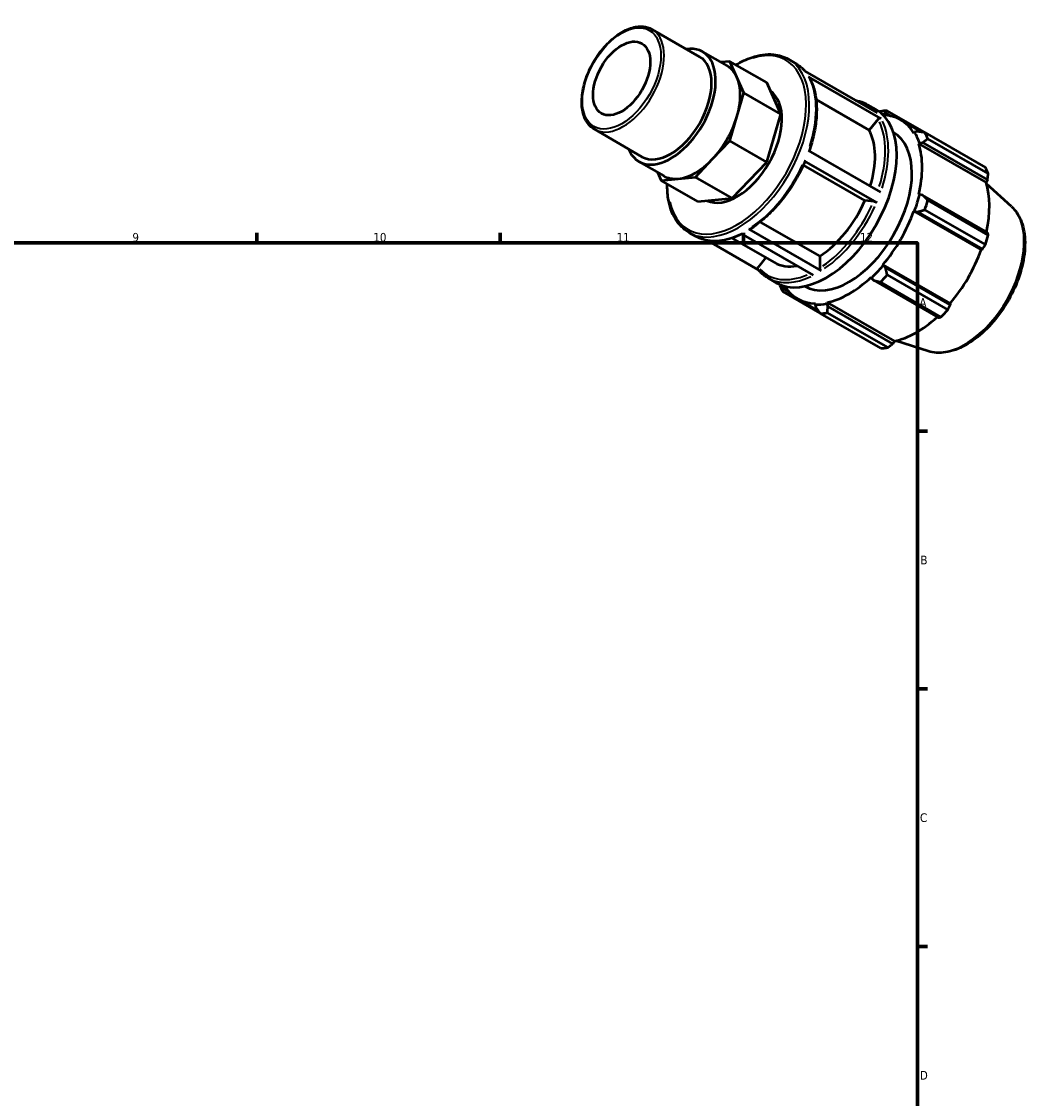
# Model space of a CAD drawing. Header units: millimetres. Extents: x 0 to 931, y 0 to 638.
# Tile 5 of 5: x 563 to 853, y 327 to 638. Entities that reach past the tile are written whole.
import ezdxf

# ---------------------------------------------------------------- set-up
doc = ezdxf.new("R2010")
doc.units = ezdxf.units.MM
for name, color, linetype, lineweight in [('Border (ISO)', 7, 'Continuous', 70), ('Visible (ISO)', 7, 'Continuous', 50), ('Visible Narrow (ISO)', 7, 'Continuous', 35)]:
    doc.layers.add(name, color=color, linetype=linetype, lineweight=lineweight)
doc.styles.add('Note Text (ISO)', font='tahoma.ttf')

# ---------------------------------------------------------------- blocks, each defined once
blk = doc.blocks.new('Borders Default Border')
at = {"layer": 'Border (ISO)'}
for p, q in [((630.75, 574), (630.75, 576.9)), ((700.83, 574), (700.83, 576.9)), ((770.92, 574), (770.92, 576.9)), ((821, 519.75), (823.9, 519.75)), ((821, 445.5), (823.9, 445.5)), ((821, 371.25), (823.9, 371.25))]:
    blk.add_line(p, q, dxfattribs=at)
at = {"layer": 'Border (ISO)', "flags": 128}
blk.add_lwpolyline([(20, 20), (20, 574), (821, 574), (821, 20), (20, 20)], dxfattribs=at)
at = {"layer": 'Border (ISO)', "color": 232, "true_color": 0xca0064, "char_height": 2.5, "attachment_point": 7, "style": 'Note Text (ISO)'}
for s, insert in [('9', (594.88, 574.35)), ('10', (664.29, 574.35)), ('11', (734.37, 574.4)), ('12', (804.46, 574.4)), ('A', (821.59, 555.62)), ('B', (821.89, 481.37)), ('C', (821.73, 407.08)), ('D', (821.73, 332.88))]:
    blk.add_mtext(s, dxfattribs=dict(at, insert=insert))

msp = doc.modelspace()

# ---------------------------------------------------------------- linework, layer by layer
at = {"layer": 'Visible (ISO)'}
for p, q in [((744.564, 635.567), (758.253, 627.683)), ((759.083, 629.124), (766.177, 625.039)), ((783.874, 626.979), (785.817, 625.86)), ((766.948, 626.333), (764.364, 626.083)), ((768.997, 621.793), (766.948, 626.333)), ((777.588, 620.206), (766.948, 626.333)), ((771.047, 617.252), (768.997, 621.793)), ((788.547, 623.535), (809.392, 611.531)), ((810.513, 609.904), (789.668, 621.908)), ((781.688, 611.124), (777.588, 620.206)), ((768.997, 610.35), (771.047, 617.252)), ((781.688, 611.124), (771.047, 617.252)), ((807.115, 606.501), (791.828, 615.304)), ((806.663, 613.856), (809.059, 612.476)), ((811.155, 611.16), (811.816, 611.484)), ((811.816, 611.484), (813.397, 610.573)), ((829.766, 602.087), (812.328, 612.129)), ((766.948, 603.448), (768.997, 610.35)), ((777.588, 597.321), (781.688, 611.124)), ((809.668, 609.676), (807.115, 606.501)), ((811.074, 610.934), (811.155, 611.16)), ((816.185, 609.481), (822.302, 605.958)), ((727.971, 606.754), (741.661, 598.87)), ((814.072, 605.897), (814.109, 605.876)), ((820.2, 605.911), (819.999, 605.674)), ((821.054, 606.123), (820.2, 605.911)), ((823.164, 605.841), (840.602, 595.799)), ((761.999, 598.229), (766.948, 603.448)), ((777.588, 597.321), (766.948, 603.448)), ((821.403, 602.565), (821.619, 602.768)), ((821.403, 602.565), (840.775, 591.409)), ((821.619, 602.768), (822.503, 602.913)), ((822.503, 602.913), (841.175, 592.16)), ((841.42, 593.986), (823.982, 604.028)), ((789.571, 600.609), (810.417, 588.605)), ((740.831, 597.43), (747.925, 593.345)), ((757.051, 593.009), (761.999, 598.229)), ((767.692, 586.882), (777.588, 597.321)), ((805.877, 586.22), (788.156, 596.424)), ((809.275, 585.689), (788.43, 597.693)), ((746.094, 594.399), (747.154, 592.05)), ((752.102, 592.53), (757.051, 593.009)), ((767.692, 586.882), (757.051, 593.009)), ((747.154, 592.05), (752.102, 592.53)), ((757.795, 585.922), (747.154, 592.05)), ((841.175, 592.16), (840.775, 591.409)), ((848.097, 584.507), (840.887, 591.05)), ((757.795, 585.922), (767.692, 586.882)), ((821.619, 587.978), (821.403, 587.932)), ((822.503, 587.808), (821.619, 587.978)), ((841.175, 577.056), (822.503, 587.808)), ((808.43, 585.986), (805.877, 586.22)), ((840.602, 573.514), (823.164, 583.556)), ((823.982, 586.311), (841.42, 576.27)), ((819.999, 583.206), (820.2, 583.2)), ((819.999, 583.206), (839.371, 572.05)), ((820.2, 583.2), (821.054, 582.929)), ((821.054, 582.929), (839.726, 572.177)), ((772.47, 577.977), (793.315, 565.973)), ((775.708, 580.043), (792.863, 570.164)), ((755.129, 577.064), (757.073, 575.945)), ((760.52, 574.714), (775.123, 566.304)), ((767.599, 575.423), (779.861, 568.361)), ((791.053, 564.684), (770.207, 576.688)), ((839.726, 572.177), (839.371, 572.05)), ((777.367, 569.798), (775.129, 567.015)), ((792.863, 570.164), (792.863, 566.758)), ((811.155, 567.534), (811.05, 567.705)), ((811.05, 567.705), (830.422, 556.55)), ((811.816, 566.929), (811.155, 567.534)), ((830.489, 556.176), (811.816, 566.929)), ((777.918, 563.941), (780.315, 562.561)), ((807.661, 564.131), (807.729, 563.921)), ((807.729, 563.921), (808.318, 563.239)), ((808.318, 563.239), (826.99, 552.487)), ((827.791, 552.663), (810.353, 562.705)), ((812.328, 564.789), (829.766, 554.747)), ((782.219, 559.978), (792.986, 553.777)), ((782.467, 561.471), (782.587, 561.612)), ((782.518, 560.738), (782.467, 561.471)), ((784.056, 559.853), (782.518, 560.738)), ((788.521, 561.528), (788.558, 561.507)), ((786.482, 557.902), (792.459, 554.46)), ((791.617, 556.514), (791.512, 556.222)), ((791.512, 556.222), (791.756, 555.377)), ((794.937, 556.554), (795.006, 556.843)), ((795.254, 555.716), (794.937, 556.554)), ((795.006, 556.843), (814.378, 545.687)), ((813.926, 544.964), (795.254, 555.716)), ((830.422, 556.55), (830.489, 556.176)), ((810.492, 543.648), (793.054, 553.69)), ((795.029, 553.881), (812.467, 543.839)), ((814.378, 545.687), (813.926, 544.964)), ((824.1, 542.836), (814.822, 545.787))]:
    msp.add_line(p, q, dxfattribs=at)
msp.add_ellipse((735.815, 621.421), major_axis=(5.807, 10.085), ratio=0.5780931, dxfattribs=at)
for centre, major_axis, start_param, end_param in [((749.957, 613.277), (9.126, 15.847), 2.711893, 6.712885), ((749.957, 613.277), (8.296, 14.407), 3.1415927, 6.2831853), ((757.051, 609.192), (9.126, 15.847), 5.8885525, 6.2831853), ((757.051, 609.192), (9.126, 15.847), 5.1031544, 5.8885525), ((769.049, 602.282), (9.126, 15.847), 3.1947918, 6.2277137), ((794.687, 587.519), (14.372, 24.958), 3.1415927, 6.2831853), ((802.691, 582.909), (15.969, 27.731), 0.3435016, 0.4380292), ((757.051, 609.192), (9.126, 15.847), 4.3177562, 5.1031544), ((801.333, 583.691), (15.011, 26.067), 0.3034989, 0.3204199), ((801.333, 583.691), (14.851, 25.79), 5.975819, 6.5817031), ((801.333, 583.691), (12.775, 22.185), 3.1415927, 6.2831853), ((791.838, 589.159), (11.977, 20.798), 5.0874296, 5.9464417), ((801.333, 583.691), (15.011, 26.067), 5.8012861, 5.975819), ((802.691, 582.909), (15.969, 27.731), 5.8412887, 5.9358163), ((801.333, 583.691), (14.851, 25.79), 5.1904208, 5.8012861), ((757.051, 609.192), (-9.126, -15.847), 0.3907654, 1.1761635), ((757.051, 609.192), (-9.126, -15.847), 0, 0.3907654), ((820.129, 572.867), (15.969, 27.731), 5.8412887, 5.9358163), ((820.706, 572.535), (-14.851, -25.79), 2.0656152, 2.6596934), ((801.333, 583.691), (-15.011, -26.067), 1.8742952, 2.0488282), ((791.838, 589.159), (-11.977, -20.798), 0.8438889, 1.7576515), ((802.691, 582.909), (15.969, 27.731), 5.0558906, 5.1504181), ((801.333, 583.691), (14.851, 25.79), 4.4050227, 5.0158879), ((820.129, 572.867), (-15.969, -27.731), 1.9142979, 2.0088255), ((820.706, 572.535), (-14.851, -25.79), 1.26343, 1.8742952), ((791.838, 589.159), (-11.977, -20.798), 0, 0.4508532), ((801.333, 583.691), (-15.011, -26.067), 1.0888971, 1.26343), ((802.691, 582.909), (-15.969, -27.731), 5.8412887, 5.9358163), ((801.333, 583.691), (14.851, 25.79), 3.6196245, 4.2304897), ((802.691, 582.909), (15.969, 27.731), 4.2704924, 4.36502), ((801.333, 583.691), (-15.011, -26.067), 5.9627654, 5.975819), ((801.333, 583.691), (-14.851, -25.79), 5.9846675, 6.5866842), ((801.333, 583.691), (-15.011, -26.067), 0.3034989, 0.4780318), ((802.691, 582.909), (-15.969, -27.731), 0.3435016, 0.4380292), ((820.706, 572.535), (-14.851, -25.79), 0.4780318, 1.0719493), ((820.129, 572.867), (-15.969, -27.731), 1.1288997, 1.2234273), ((820.129, 572.867), (-15.969, -27.731), 0.3435016, 0.4380292)]:
    msp.add_ellipse(centre, major_axis=major_axis, ratio=0.5780931, start_param=start_param, end_param=end_param, dxfattribs=at)
for points, knots in [([(727.971, 606.754), (727.082, 607.266), (726.328, 608.01), (725.147, 609.892), (724.733, 611.045), (724.284, 613.668), (724.265, 615.15), (724.636, 618.267), (725.028, 619.903), (726.175, 623.155), (726.929, 624.771), (728.724, 627.827), (729.764, 629.267), (732.03, 631.83), (733.256, 632.952), (735.781, 634.765), (737.08, 635.454), (739.623, 636.31), (740.87, 636.479), (742.943, 636.273), (743.802, 636.005), (744.564, 635.567)], [3.9250571, 3.9250571, 3.9250571, 3.9250571, 4.2227005, 4.2227005, 4.5340615, 4.5340615, 4.8589577, 4.8589577, 5.1853571, 5.1853571, 5.5106783, 5.5106783, 5.8355539, 5.8355539, 6.1609594, 6.1609594, 6.4874252, 6.4874252, 6.8117172, 6.8117172, 7.0666498, 7.0666498, 7.0666498, 7.0666498]), ([(768.709, 625.32), (770.246, 626.246), (771.794, 626.977), (775.483, 628.223), (777.599, 628.513), (781.119, 628.178), (782.58, 627.725), (783.874, 626.979)], [6.25994994, 6.25994994, 6.25994994, 6.25994994, 6.48639121, 6.48639121, 6.80897845, 6.80897845, 7.06664976, 7.06664976, 7.06664976, 7.06664976]), ([(785.817, 625.86), (786.031, 625.737), (786.241, 625.606), (786.651, 625.327), (786.851, 625.181), (787.241, 624.872), (787.431, 624.71), (787.801, 624.372), (787.98, 624.195), (788.311, 623.846), (788.464, 623.674), (788.612, 623.497)], [0.78346445, 0.78346445, 0.78346445, 0.78346445, 0.82613282, 0.82613282, 0.86880119, 0.86880119, 0.91146956, 0.91146956, 0.95413792, 0.95413792, 0.99266787, 0.99266787, 0.99266787, 0.99266787]), ([(789.668, 621.908), (789.724, 621.876), (789.778, 621.824), (789.814, 621.767), (789.816, 621.762), (789.819, 621.758)], [0, 0, 0, 0, 0.0236812, 0.0236812, 0.025617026, 0.025617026, 0.025617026, 0.025617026]), ([(789.819, 621.758), (790.402, 620.742), (790.871, 619.608), (791.572, 617.144), (791.804, 615.814), (792.03, 613.005), (792.023, 611.525), (791.773, 608.464), (791.531, 606.883), (790.824, 603.693), (790.362, 602.084), (789.799, 600.478)], [1.10814265, 1.10814265, 1.10814265, 1.10814265, 1.2952332, 1.2952332, 1.48232375, 1.48232375, 1.6694143, 1.6694143, 1.85650485, 1.85650485, 2.04115461, 2.04115461, 2.04115461, 2.04115461]), ([(803.216, 615.087), (803.598, 615.021), (803.974, 614.937), (805.159, 614.601), (805.937, 614.274), (806.663, 613.856)], [0.57426104, 0.57426104, 0.57426104, 0.57426104, 0.63900988, 0.63900988, 0.78346445, 0.78346445, 0.78346445, 0.78346445]), ([(809.668, 609.676), (809.717, 609.736), (809.787, 609.8), (809.919, 609.886), (810.005, 609.925), (810.152, 609.965), (810.24, 609.973), (810.38, 609.96), (810.457, 609.936), (810.513, 609.904)], [0.284622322, 0.284622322, 0.284622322, 0.284622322, 0.308377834, 0.308377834, 0.33210924, 0.33210924, 0.355812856, 0.355812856, 0.379494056, 0.379494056, 0.379494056, 0.379494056]), ([(788.634, 597.497), (787.939, 595.884), (787.146, 594.29), (785.392, 591.196), (784.43, 589.696), (782.37, 586.838), (781.272, 585.482), (778.976, 582.959), (777.778, 581.793), (775.322, 579.691), (774.064, 578.755), (772.797, 577.951)], [2.15578652, 2.15578652, 2.15578652, 2.15578652, 2.34280925, 2.34280925, 2.52983198, 2.52983198, 2.7168547, 2.7168547, 2.90387743, 2.90387743, 3.09090016, 3.09090016, 3.09090016, 3.09090016]), ([(788.43, 597.693), (788.486, 597.661), (788.54, 597.624), (788.606, 597.568), (788.63, 597.539), (788.637, 597.511), (788.636, 597.504), (788.633, 597.497)], [0, 0, 0, 0, 0.0236812, 0.0236812, 0.047384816, 0.047384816, 0.057109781, 0.057109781, 0.057109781, 0.057109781]), ([(755.129, 577.064), (753.59, 577.951), (752.291, 579.25), (750.28, 582.548), (749.584, 584.566), (749.021, 588.146), (748.929, 589.55), (748.953, 591.014)], [3.92505711, 3.92505711, 3.92505711, 3.92505711, 4.23164103, 4.23164103, 4.54708769, 4.54708769, 4.73175693, 4.73175693, 4.73175693, 4.73175693]), ([(808.43, 585.986), (808.479, 585.981), (808.549, 585.968), (808.681, 585.935), (808.767, 585.91), (808.914, 585.858), (809.002, 585.823), (809.142, 585.76), (809.219, 585.721), (809.275, 585.689)], [0.284622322, 0.284622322, 0.284622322, 0.284622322, 0.308377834, 0.308377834, 0.33210924, 0.33210924, 0.355812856, 0.355812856, 0.379494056, 0.379494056, 0.379494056, 0.379494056]), ([(848.097, 584.507), (849.236, 583.473), (850.136, 582.148), (851.479, 578.96), (851.874, 577.058), (852.088, 572.868), (851.879, 570.565), (850.875, 565.849), (850.08, 563.437), (847.997, 558.746), (846.712, 556.467), (843.774, 552.256), (842.122, 550.324), (838.599, 546.992), (836.727, 545.595), (832.923, 543.495), (830.99, 542.793), (827.363, 542.243), (825.657, 542.34), (824.1, 542.836)], [0.9087145, 0.9087145, 0.9087145, 0.9087145, 1.1973073, 1.1973073, 1.513595, 1.513595, 1.8442104, 1.8442104, 2.1746148, 2.1746148, 2.5033981, 2.5033981, 2.8321004, 2.8321004, 3.1623124, 3.1623124, 3.4932442, 3.4932442, 3.799807, 3.799807, 3.799807, 3.799807]), ([(772.797, 577.951), (772.795, 577.949), (772.792, 577.948), (772.75, 577.923), (772.695, 577.912), (772.591, 577.922), (772.526, 577.945), (772.47, 577.977)], [0.330564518, 0.330564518, 0.330564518, 0.330564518, 0.331991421, 0.331991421, 0.355692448, 0.355692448, 0.379378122, 0.379378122, 0.379378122, 0.379378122]), ([(770.385, 576.586), (769.446, 576.118), (768.509, 575.728), (766.612, 575.092), (765.652, 574.856), (763.773, 574.567), (762.853, 574.515), (761.074, 574.6), (760.214, 574.737), (758.576, 575.201), (757.798, 575.527), (757.073, 575.945)], [3.20919773, 3.20919773, 3.20919773, 3.20919773, 3.34723883, 3.34723883, 3.4916934, 3.4916934, 3.63614797, 3.63614797, 3.78060254, 3.78060254, 3.92505711, 3.92505711, 3.92505711, 3.92505711]), ([(775.076, 566.362), (775.065, 566.375), (775.054, 566.389), (775.013, 566.456), (774.989, 566.528), (774.979, 566.659), (774.99, 566.74), (775.036, 566.876), (775.08, 566.955), (775.129, 567.015)], [0.017397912, 0.017397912, 0.017397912, 0.017397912, 0.023685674, 0.023685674, 0.047386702, 0.047386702, 0.071106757, 0.071106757, 0.094843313, 0.094843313, 0.094843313, 0.094843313]), ([(777.918, 563.941), (777.704, 564.064), (777.494, 564.196), (777.085, 564.474), (776.884, 564.621), (776.494, 564.929), (776.304, 565.091), (775.935, 565.429), (775.755, 565.606), (775.407, 565.973), (775.239, 566.164), (775.076, 566.362)], [3.92505711, 3.92505711, 3.92505711, 3.92505711, 3.96772548, 3.96772548, 4.01039384, 4.01039384, 4.05306221, 4.05306221, 4.09573058, 4.09573058, 4.13839894, 4.13839894, 4.13839894, 4.13839894]), ([(793.315, 565.973), (793.26, 566.005), (793.194, 566.058), (793.091, 566.167), (793.035, 566.242), (792.956, 566.379), (792.919, 566.465), (792.876, 566.609), (792.863, 566.693), (792.863, 566.758)], [0, 0, 0, 0, 0.023685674, 0.023685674, 0.047386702, 0.047386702, 0.071106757, 0.071106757, 0.094843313, 0.094843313, 0.094843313, 0.094843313])]:
    msp.add_open_spline(points, degree=3, knots=knots, dxfattribs=at)
for points, weights in [([(810.353, 611.937), (810.201, 611.879), (810.05, 611.821)], [1.01499618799, 1.01436948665, 1.01372566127]), ([(811.816, 611.484), (812.058, 611.805), (812.328, 612.129)], [1.00560740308, 1.01070350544, 1.01499618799]), ([(823.164, 605.841), (822.078, 605.99), (821.054, 606.123)], [1.01499618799, 1.01070350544, 1.00560740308]), ([(822.503, 602.913), (823.218, 603.464), (823.982, 604.028)], [1.00560740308, 1.01070350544, 1.01499618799]), ([(829.804, 602.017), (829.785, 602.052), (829.766, 602.087)], [1.00015893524, 1.00008050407, 1]), ([(841.175, 592.16), (841.298, 593.053), (841.42, 593.986)], [1.00237887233, 1.00159762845, 1]), ([(823.982, 586.311), (823.218, 587.08), (822.503, 587.808)], [1.01499618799, 1.01070350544, 1.00560740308]), ([(821.054, 582.929), (822.078, 583.241), (823.164, 583.556)], [1.00560740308, 1.01070350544, 1.01499618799]), ([(841.42, 576.27), (841.298, 576.669), (841.175, 577.056)], [1, 1.00159762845, 1.00237887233]), ([(839.726, 572.177), (840.158, 572.83), (840.602, 573.514)], [1.00237887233, 1.00159762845, 1]), ([(812.328, 564.789), (812.058, 565.886), (811.816, 566.929)], [1.01499618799, 1.01070350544, 1.00560740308]), ([(781.36, 562.041), (781.38, 561.916), (781.4, 561.79)], [1.01400812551, 1.01450736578, 1.01499618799]), ([(808.318, 563.239), (809.306, 562.983), (810.353, 562.705)], [1.00560740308, 1.01070350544, 1.01499618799]), ([(782.219, 559.978), (782.362, 560.371), (782.518, 560.738)], [1.01499618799, 1.01070350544, 1.00560740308]), ([(795.029, 553.881), (795.135, 554.822), (795.254, 555.716)], [1.01499618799, 1.01070350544, 1.00560740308]), ([(829.766, 554.747), (830.138, 555.474), (830.489, 556.176)], [1, 1.00159762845, 1.00237887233]), ([(791.756, 555.377), (792.383, 554.556), (793.054, 553.69)], [1.00560740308, 1.01070350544, 1.01499618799]), ([(826.99, 552.487), (827.386, 552.571), (827.791, 552.663)], [1.00237887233, 1.00159762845, 1]), ([(812.467, 543.839), (813.215, 544.411), (813.926, 544.964)], [1, 1.00159762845, 1.00237887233])]:
    msp.add_rational_spline(points, weights, degree=2, dxfattribs=at)
at = {"layer": 'Visible Narrow (ISO)'}
msp.add_ellipse((735.815, 621.421), major_axis=(7.977, 13.852), ratio=0.5780931, dxfattribs=at)
for centre, major_axis, start_param, end_param in [((736.267, 621.16), (-8.296, -14.407), 0.1570796, 2.984513), ((769.049, 602.282), (14.053, 24.403), 2.5864732, 6.8383048), ((769.502, 602.022), (-14.372, -24.958), 0.1570796, 2.984513), ((771.445, 600.903), (14.372, 24.958), 6.080466, 6.2725159), ((771.445, 600.903), (14.372, 24.958), 5.0694004, 5.9118253), ((791.838, 589.159), (14.053, 24.403), 6.2556105, 6.3107601), ((792.291, 588.899), (14.372, 24.958), 6.080466, 6.2725159), ((791.838, 589.159), (14.053, 24.403), 5.0762605, 5.910875), ((792.291, 588.899), (14.372, 24.958), 5.0694004, 5.9118253), ((771.445, 600.903), (-14.372, -24.958), 0.8806102, 1.7230351), ((791.838, 589.159), (-14.053, -24.403), 0.8816289, 1.7217774), ((792.291, 588.899), (14.372, 24.958), 4.0222028, 4.8646277), ((834.582, 564.544), (12.093, 21), 3.4113974, 6.0133806), ((771.445, 600.903), (-14.372, -24.958), 0.0361319, 0.686507), ((791.838, 589.159), (-14.053, -24.403), 6.1163775, 6.9342219), ((792.291, 588.899), (-14.372, -24.958), 0.0361319, 0.686507)]:
    msp.add_ellipse(centre, major_axis=major_axis, ratio=0.5780931, start_param=start_param, end_param=end_param, dxfattribs=at)

# ---------------------------------------------------------------- block references
msp.add_blockref('Borders Default Border', (0, 0))

doc.saveas('drawing.dxf')
